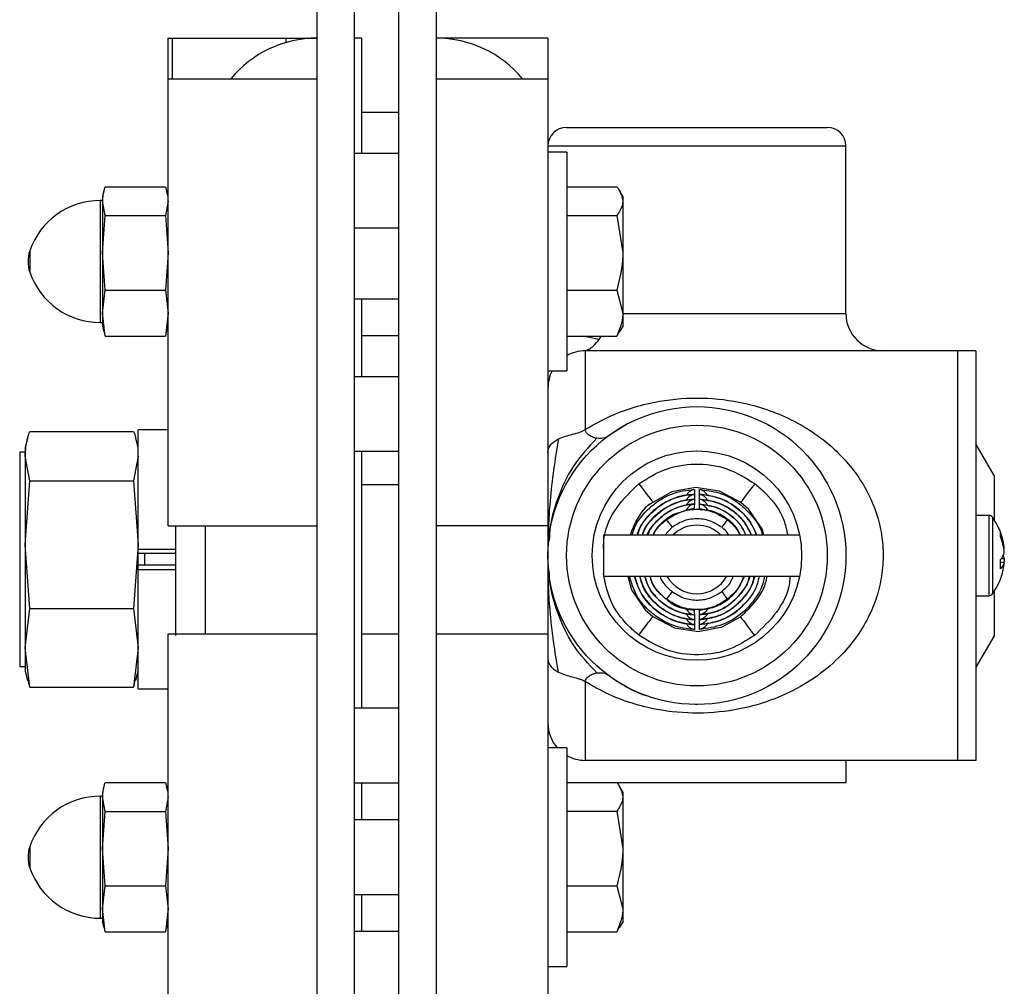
# Model space of a CAD drawing. Header units: inches. Extents: x 144.9 to 238.4, y 214.8 to 247.7.
# Tile 71 of 256: x 147.136 to 147.738, y 236.671 to 237.262. Entities that reach past the tile are written whole.
import ezdxf

# ---------------------------------------------------------------- set-up
doc = ezdxf.new("R2010")
doc.units = ezdxf.units.IN
doc.header["$LTSCALE"] = 0.25
doc.header["$MEASUREMENT"] = 0
doc.layers.add('ANNOTATIONS', color=1, linetype='Continuous')
doc.layers.add('DETAILS', color=4, linetype='Continuous')
doc.styles.add('ARIAL', font='arial.ttf', dxfattribs={"height": 0.09375})
doc.dimstyles.new('STANDARD$0', dxfattribs={"dimtxt": 0.09375, "dimasz": 0.09375, "dimexe": 0.03125, "dimexo": 0.046875, "dimgap": 0.09, "dimtad": 0, "dimtih": 1, "dimtoh": 1, "dimdec": 4, "dimzin": 0, "dimdsep": 46, "dimtxsty": 'ARIAL', "dimcen": 0.09, "dimadec": 0, "dimazin": 0, "dimtfac": 1, "dimtdec": 4, "dimtofl": 0, "dimtmove": 0, "dimatfit": 1, "dimfxl": 1, "dimtolj": 1, "dimtzin": 0, "dimarcsym": 0})

# ---------------------------------------------------------------- blocks, each defined once
blk = doc.blocks.new('*D53')
at = {"layer": 'ANNOTATIONS', "color": 0, "lineweight": -2, "transparency": 16777216}
for p, q in [((147.27085, 237.79762), (146.16677, 237.79762)), ((146.19802, 237.70387), (146.19802, 236.67285)), ((146.19802, 235.36482), (146.19802, 236.39584)), ((147.33692, 235.27107), (146.16677, 235.27107))]:
    blk.add_line(p, q, dxfattribs=at)
at = {"layer": 'ANNOTATIONS', "color": 0, "transparency": 16777216}
for points in [[(146.18239, 237.70387), (146.21364, 237.70387), (146.19802, 237.79762)], [(146.18239, 235.36482), (146.21364, 235.36482), (146.19802, 235.27107)]]:
    blk.add_solid(points, dxfattribs=at)
at = {"layer": 'defpoints', "color": 0, "transparency": 16777216}
for p in [(146.19802, 237.79762), (147.31773, 237.79762), (147.38379, 235.27107)]:
    blk.add_point(p, dxfattribs=at)
at = {"layer": 'ANNOTATIONS', "color": 0, "transparency": 16777216, "insert": (146.19802, 236.53435), "char_height": 0.09375, "attachment_point": 5, "style": 'ARIAL'}
blk.add_mtext('\\A1;13 7/8"', dxfattribs=at)
blk = doc.blocks.new('*D54')
at = {"layer": 'ANNOTATIONS', "color": 0, "lineweight": -2, "transparency": 16777216}
for p, q in [((147.27085, 237.79762), (146.5785, 237.79762)), ((146.60975, 237.70387), (146.60975, 237.29662)), ((146.60975, 236.61562), (146.60975, 237.02287)), ((146.7241, 236.52187), (146.5785, 236.52187))]:
    blk.add_line(p, q, dxfattribs=at)
at = {"layer": 'ANNOTATIONS', "color": 0, "transparency": 16777216}
for points in [[(146.59412, 237.70387), (146.62537, 237.70387), (146.60975, 237.79762)], [(146.59412, 236.61562), (146.62537, 236.61562), (146.60975, 236.52187)]]:
    blk.add_solid(points, dxfattribs=at)
at = {"layer": 'defpoints', "color": 0, "transparency": 16777216}
for p in [(147.31773, 237.79762), (146.60975, 236.52187), (146.77098, 236.52187)]:
    blk.add_point(p, dxfattribs=at)
at = {"layer": 'ANNOTATIONS', "color": 0, "transparency": 16777216, "insert": (146.60975, 237.15974), "char_height": 0.09375, "attachment_point": 5, "style": 'ARIAL'}
blk.add_mtext('\\A1;7"', dxfattribs=at)

msp = doc.modelspace()

# ---------------------------------------------------------------- linework, layer by layer
at = {"layer": 'DETAILS'}
for p, q in [((147.31773, 236.06624), (147.31773, 237.79762)), ((147.34051, 237.79762), (147.34051, 236.06624)), ((147.36785, 236.06624), (147.36785, 237.79762)), ((147.39063, 237.79762), (147.39063, 236.06624)), ((147.2266, 237.25087), (147.31773, 237.25087)), ((147.2266, 236.95252), (147.2266, 237.25087)), ((147.22905, 237.25087), (147.22905, 237.22589)), ((147.2988, 237.24819), (147.2988, 237.25087)), ((147.31458, 237.25087), (147.31458, 237.2508)), ((147.34507, 237.25087), (147.34051, 237.25087)), ((147.34507, 237.18033), (147.34507, 237.25087)), ((147.45897, 237.25087), (147.39063, 237.25087)), ((147.45897, 237.25087), (147.45897, 236.61299)), ((147.2266, 237.22589), (147.31773, 237.22589)), ((147.39063, 237.22589), (147.45897, 237.22589)), ((147.36785, 237.20531), (147.34507, 237.20531)), ((147.47036, 237.19622), (147.62983, 237.19622)), ((147.64122, 237.18483), (147.45897, 237.18483)), ((147.64122, 237.08231), (147.64122, 237.18483)), ((147.36785, 237.18033), (147.34051, 237.18033)), ((147.47045, 237.18107), (147.45897, 237.18107)), ((147.47045, 237.18107), (147.47045, 237.04729)), ((147.18816, 237.15982), (147.22495, 237.15982)), ((147.47045, 237.15987), (147.50115, 237.15987)), ((147.18738, 237.15732), (147.18651, 237.15405)), ((147.18651, 237.15405), (147.18651, 237.07431)), ((147.2266, 237.15405), (147.22573, 237.15732)), ((147.50472, 237.15409), (147.50283, 237.15737)), ((147.50472, 237.15409), (147.50472, 237.07427)), ((147.18651, 237.15154), (147.18515, 237.15154)), ((147.18515, 237.15154), (147.18515, 237.07682)), ((147.18816, 237.14224), (147.18651, 237.15103)), ((147.2266, 237.15103), (147.22495, 237.14224)), ((147.18651, 237.11942), (147.18816, 237.14224)), ((147.18816, 237.14224), (147.22495, 237.14224)), ((147.22495, 237.14224), (147.2266, 237.11942)), ((147.47045, 237.14227), (147.50115, 237.14227)), ((147.50115, 237.14227), (147.50472, 237.11943)), ((147.34051, 237.13477), (147.36785, 237.13477)), ((147.14201, 237.12062), (147.14201, 237.10774)), ((147.18816, 237.0966), (147.18651, 237.11942)), ((147.2266, 237.11942), (147.22495, 237.0966)), ((147.18651, 237.08257), (147.18816, 237.0966)), ((147.18816, 237.0966), (147.22495, 237.0966)), ((147.22495, 237.0966), (147.2266, 237.08257)), ((147.47045, 237.09658), (147.50115, 237.09658)), ((147.50115, 237.09658), (147.50472, 237.08254)), ((147.34051, 237.0914), (147.36785, 237.0914)), ((147.34507, 237.04364), (147.34507, 237.0914)), ((147.18816, 237.06855), (147.18651, 237.08257)), ((147.2266, 237.08257), (147.22495, 237.06855)), ((147.50472, 237.08231), (147.64122, 237.08231)), ((147.18515, 237.07682), (147.18651, 237.07682)), ((147.18651, 237.07431), (147.18738, 237.07105)), ((147.18816, 237.06855), (147.18767, 237.07114)), ((147.22544, 237.07114), (147.22495, 237.06855)), ((147.22573, 237.07105), (147.2266, 237.07431)), ((147.50115, 237.06849), (147.50245, 237.07111)), ((147.50283, 237.071), (147.50472, 237.07427)), ((147.18816, 237.06855), (147.22495, 237.06855)), ((147.36785, 237.06862), (147.34507, 237.06862)), ((147.47045, 237.06849), (147.50115, 237.06849)), ((147.49023, 237.0664), (147.48024, 237.06849)), ((147.49023, 237.0664), (147.49149, 237.06849)), ((147.48175, 237.05953), (147.48175, 237.01134)), ((147.72073, 237.05953), (147.48175, 237.05953)), ((147.70957, 237.05953), (147.70957, 236.80893)), ((147.72073, 237.05953), (147.72073, 236.80893)), ((147.45897, 237.04729), (147.47045, 237.04729)), ((147.36785, 237.04364), (147.34051, 237.04364)), ((147.50773, 237.01488), (147.49542, 237.00713)), ((147.14196, 237.01016), (147.20555, 237.01016)), ((147.2266, 237.01112), (147.20838, 237.01112)), ((147.20838, 236.85274), (147.20838, 237.01112)), ((147.14062, 237.00588), (147.13912, 237.00027)), ((147.20838, 237.00027), (147.20688, 237.00588)), ((147.73189, 236.98324), (147.72073, 237.00258)), ((147.13912, 236.99754), (147.13585, 236.99754)), ((147.13585, 236.99754), (147.13585, 236.86632)), ((147.13912, 237.00027), (147.13912, 236.86359)), ((147.34051, 236.99808), (147.36785, 236.99808)), ((147.34507, 236.84081), (147.34507, 236.99808)), ((147.14196, 236.98003), (147.13912, 236.9951)), ((147.20838, 236.9951), (147.20555, 236.98003)), ((147.13912, 236.94091), (147.14196, 236.98003)), ((147.14196, 236.98003), (147.20555, 236.98003)), ((147.20555, 236.98003), (147.20838, 236.94091)), ((147.73189, 236.98324), (147.73189, 236.95618)), ((147.36785, 236.97749), (147.34507, 236.97749)), ((147.72864, 236.95884), (147.72073, 236.95884)), ((147.72864, 236.95884), (147.72864, 236.90963)), ((147.73086, 236.9577), (147.73086, 236.91077)), ((147.2266, 236.95252), (147.31773, 236.95252)), ((147.23116, 236.95252), (147.23116, 236.88527)), ((147.24938, 236.95252), (147.24938, 236.88637)), ((147.45897, 236.95252), (147.39063, 236.95252)), ((147.53496, 236.95155), (147.53057, 236.94681)), ((147.61291, 236.94681), (147.49292, 236.94681)), ((147.49292, 236.94681), (147.49292, 236.92166)), ((147.14196, 236.9018), (147.13912, 236.94091)), ((147.20838, 236.94091), (147.20555, 236.9018)), ((147.20838, 236.93814), (147.23116, 236.93814)), ((147.73813, 236.9386), (147.73781, 236.93856)), ((147.23116, 236.93559), (147.20838, 236.93559)), ((147.21217, 236.93559), (147.21217, 236.92827)), ((147.73638, 236.93251), (147.73813, 236.93242)), ((147.23116, 236.92827), (147.20838, 236.92827)), ((147.20838, 236.92572), (147.23116, 236.92572)), ((147.73813, 236.92986), (147.73588, 236.93015)), ((147.49292, 236.92166), (147.61291, 236.92166)), ((147.73189, 236.91228), (147.73189, 236.88522)), ((147.72073, 236.90963), (147.72864, 236.90963)), ((147.13912, 236.87775), (147.14196, 236.9018)), ((147.14196, 236.9018), (147.20555, 236.9018)), ((147.20555, 236.9018), (147.20838, 236.87775)), ((147.2266, 236.88637), (147.31773, 236.88637)), ((147.2266, 236.61299), (147.2266, 236.88637)), ((147.34507, 236.88637), (147.36785, 236.88637)), ((147.39063, 236.88637), (147.45897, 236.88637)), ((147.73189, 236.88522), (147.72073, 236.86589)), ((147.14196, 236.8537), (147.13912, 236.87775)), ((147.20838, 236.87775), (147.20555, 236.8537)), ((147.13585, 236.86632), (147.13912, 236.86632)), ((147.13912, 236.86359), (147.14062, 236.85798)), ((147.14196, 236.8537), (147.14113, 236.85808)), ((147.20637, 236.85808), (147.20555, 236.8537)), ((147.20688, 236.85798), (147.20838, 236.86359)), ((147.14196, 236.8537), (147.20555, 236.8537)), ((147.20838, 236.85274), (147.2266, 236.85274)), ((147.48175, 236.85713), (147.48175, 236.80893)), ((147.36785, 236.84081), (147.34051, 236.84081)), ((147.54902, 236.84329), (147.55036, 236.84315)), ((147.47045, 236.81657), (147.45897, 236.81657)), ((147.47045, 236.81657), (147.47045, 236.6828)), ((147.72073, 236.80893), (147.48175, 236.80893)), ((147.64122, 236.80893), (147.64122, 236.79518)), ((147.18738, 236.79282), (147.18651, 236.78955)), ((147.18816, 236.79532), (147.22495, 236.79532)), ((147.2266, 236.78955), (147.22573, 236.79282)), ((147.34051, 236.79524), (147.36785, 236.79524)), ((147.34507, 236.77246), (147.34507, 236.79524)), ((147.47045, 236.79537), (147.50115, 236.79537)), ((147.64122, 236.79518), (147.50129, 236.79518)), ((147.50472, 236.78959), (147.50283, 236.79287)), ((147.18651, 236.78704), (147.18515, 236.78704)), ((147.18515, 236.78704), (147.18515, 236.71232)), ((147.18651, 236.78955), (147.18651, 236.70981)), ((147.18816, 236.77774), (147.18651, 236.78653)), ((147.2266, 236.78653), (147.22495, 236.77774)), ((147.50472, 236.78959), (147.50472, 236.70977)), ((147.18651, 236.75492), (147.18816, 236.77774)), ((147.18816, 236.77774), (147.22495, 236.77774)), ((147.22495, 236.77774), (147.2266, 236.75492)), ((147.47045, 236.77777), (147.50115, 236.77777)), ((147.50115, 236.77777), (147.50472, 236.75493)), ((147.36785, 236.77246), (147.34051, 236.77246)), ((147.14201, 236.75612), (147.14201, 236.74324)), ((147.18816, 236.7321), (147.18651, 236.75492)), ((147.2266, 236.75492), (147.22495, 236.7321)), ((147.18651, 236.71807), (147.18816, 236.7321)), ((147.18816, 236.7321), (147.22495, 236.7321)), ((147.22495, 236.7321), (147.2266, 236.71807)), ((147.47045, 236.73208), (147.50115, 236.73208)), ((147.50115, 236.73208), (147.50472, 236.71804)), ((147.34051, 236.7269), (147.36785, 236.7269)), ((147.34507, 236.70412), (147.34507, 236.7269)), ((147.18816, 236.70405), (147.18651, 236.71807)), ((147.2266, 236.71807), (147.22495, 236.70405)), ((147.18515, 236.71232), (147.18651, 236.71232)), ((147.18651, 236.70981), (147.18738, 236.70655)), ((147.22573, 236.70655), (147.2266, 236.70981)), ((147.50283, 236.7065), (147.50472, 236.70977)), ((147.18816, 236.70405), (147.18767, 236.70664)), ((147.18816, 236.70405), (147.22495, 236.70405)), ((147.22544, 236.70664), (147.22495, 236.70405)), ((147.36785, 236.70412), (147.34051, 236.70412)), ((147.47045, 236.70399), (147.50115, 236.70399)), ((147.50115, 236.70399), (147.50245, 236.70661)), ((147.45897, 236.6828), (147.47045, 236.6828))]:
    msp.add_line(p, q, dxfattribs=at)
at = {"layer": 'DETAILS', "flags": 128}
for points in [[(147.51453, 236.97811), (147.51611, 236.97605), (147.51764, 236.97406), (147.51907, 236.9722), (147.52035, 236.97054), (147.52143, 236.96913), (147.52229, 236.96801), (147.52289, 236.96723), (147.52322, 236.96681)], [(147.57698, 236.96681), (147.5639, 236.97373), (147.54927, 236.97594), (147.53473, 236.97318), (147.52322, 236.96681)], [(147.5486, 236.97466), (147.54859, 236.9733), (147.54858, 236.9717)], [(147.55161, 236.9717), (147.5516, 236.97306), (147.55159, 236.97466)], [(147.57698, 236.96681), (147.5773, 236.96723), (147.5779, 236.96801), (147.57876, 236.96913), (147.57985, 236.97054), (147.58113, 236.9722), (147.58255, 236.97406), (147.58408, 236.97605), (147.58567, 236.97811)], [(147.54856, 236.96872), (147.54855, 236.96735), (147.54854, 236.96575)], [(147.54858, 236.97169), (147.54857, 236.97033), (147.54856, 236.96873)], [(147.55163, 236.96873), (147.55162, 236.97009), (147.55161, 236.97169)], [(147.55166, 236.96575), (147.55165, 236.96711), (147.55163, 236.96872)], [(147.59111, 236.94681), (147.59024, 236.9501), (147.5819, 236.96239), (147.57698, 236.96681)], [(147.54854, 236.96574), (147.54852, 236.96438), (147.5485, 236.96278)], [(147.55169, 236.96278), (147.55168, 236.96414), (147.55166, 236.96574)], [(147.53139, 236.95618), (147.53153, 236.95601), (147.53177, 236.95568), (147.53213, 236.95523), (147.53257, 236.95465), (147.53309, 236.95397), (147.53368, 236.95321), (147.53431, 236.95239), (147.53496, 236.95155)], [(147.5688, 236.95618), (147.56867, 236.95601), (147.56842, 236.95569), (147.56807, 236.95523), (147.56762, 236.95465), (147.5671, 236.95397), (147.56651, 236.95321), (147.56589, 236.95239), (147.56524, 236.95155)], [(147.50784, 236.92166), (147.51008, 236.91336), (147.5185, 236.90113), (147.52322, 236.89692)], [(147.53496, 236.91218), (147.53431, 236.91134), (147.53368, 236.91052), (147.5331, 236.90976), (147.53257, 236.90908), (147.53213, 236.9085), (147.53177, 236.90804), (147.53153, 236.90772), (147.53139, 236.90755)], [(147.56524, 236.91218), (147.56589, 236.91134), (147.56651, 236.91052), (147.5671, 236.90976), (147.56762, 236.90908), (147.56807, 236.9085), (147.56842, 236.90804), (147.56867, 236.90772), (147.5688, 236.90755)], [(147.5485, 236.90095), (147.54852, 236.89959), (147.54854, 236.89799)], [(147.55166, 236.89799), (147.55167, 236.89935), (147.55169, 236.90095)], [(147.51453, 236.88562), (147.51611, 236.88768), (147.51764, 236.88967), (147.51907, 236.89153), (147.52035, 236.89319), (147.52143, 236.8946), (147.52229, 236.89571), (147.52289, 236.8965), (147.52322, 236.89692)], [(147.52322, 236.89692), (147.5363, 236.89), (147.55093, 236.88779), (147.56547, 236.89055), (147.57674, 236.89674)], [(147.54854, 236.89798), (147.54855, 236.89661), (147.54856, 236.89501)], [(147.54856, 236.895), (147.54857, 236.89364), (147.54858, 236.89204)], [(147.55161, 236.89204), (147.55162, 236.8934), (147.55163, 236.895)], [(147.55163, 236.89501), (147.55165, 236.89637), (147.55166, 236.89798)], [(147.57674, 236.89674), (147.57706, 236.89631), (147.57766, 236.89553), (147.57851, 236.89441), (147.57959, 236.89299), (147.58085, 236.89132), (147.58227, 236.88945), (147.58379, 236.88745), (147.58535, 236.88538)], [(147.54858, 236.89203), (147.54859, 236.89067), (147.5486, 236.88906)], [(147.55159, 236.88906), (147.5516, 236.89043), (147.55161, 236.89203)]]:
    msp.add_lwpolyline(points, dxfattribs=at)
at = {"layer": 'DETAILS'}
for radius in [0.09113, 0.07973, 0.06406]:
    msp.add_circle((147.5501, 236.93423), radius, dxfattribs=at)
for centre, radius, start, end in [((147.31773, 237.18252), 0.06834, 90, 140.61381), ((147.39063, 237.18252), 0.06834, 39.38619, 90), ((147.47036, 237.18483), 0.01139, 90, 180), ((147.62983, 237.18483), 0.01139, 0, 90), ((147.18515, 237.10598), 0.04556, 90, 161.25066), ((147.16099, 237.11418), 0.02005, 161.25066, 198.74934), ((147.18515, 237.12238), 0.04556, 198.74934, 270), ((147.664, 237.08231), 0.02278, 180, 270), ((147.48175, 237.03675), 0.02278, 90, 119.73571), ((147.48175, 237.03675), 0.02278, 152.4194, 180), ((147.72864, 236.9561), 0.00273, 35.6682, 90), ((147.69817, 236.93423), 0.04024, 12.33333, 35.6682), ((147.5501, 236.93186), 0.02096, 45.47569, 134.52431), ((147.70415, 236.93554), 0.03411, 5.14574, 21.91089), ((147.72871, 236.94708), 0.00719, 350.45604, 9.54396), ((147.70244, 236.9328), 0.03584, 5.19053, 21.4115), ((147.72885, 236.93838), 0.00956, 316.59495, 345.87184), ((147.69395, 236.92892), 0.04195, 356.05818, 3.94182), ((147.7307, 236.93078), 0.00761, 12.42098, 26.9671), ((147.77552, 236.92643), 0.03787, 170.9094, 174.74463), ((147.69817, 236.93423), 0.04024, 324.3318, 347.66667), ((147.73071, 236.93176), 0.00765, 311.67305, 345.68583), ((147.70421, 236.93291), 0.03406, 347.66887, 354.86843), ((147.5501, 236.93186), 0.02096, 209.14668, 330.85332), ((147.72864, 236.91236), 0.00273, 270, 324.3318), ((147.48175, 236.83172), 0.02278, 180, 221.68263), ((147.48175, 236.83172), 0.02278, 240.26429, 270), ((147.18515, 236.74148), 0.04556, 90, 161.25066), ((147.16099, 236.74968), 0.02005, 161.25066, 198.74934), ((147.18515, 236.75788), 0.04556, 198.74934, 270)]:
    msp.add_arc(centre, radius, start, end, dxfattribs=at)
for points, knots in [([(147.18651, 237.15103), (147.1867, 237.15329), (147.18695, 237.15623), (147.18793, 237.15914), (147.18816, 237.15982)], [0, 0, 0, 0, 0.768037, 1, 1, 1, 1]), ([(147.22495, 237.15982), (147.22521, 237.15914), (147.22554, 237.15828), (147.22566, 237.15741), (147.22568, 237.15722)], [0, 0, 0, 0, 0.782235, 1, 1, 1, 1]), ([(147.50115, 237.15987), (147.50158, 237.15929), (147.50368, 237.15642), (147.50426, 237.15344), (147.50472, 237.15107)], [0, 0, 0, 0, 0.203232, 1, 1, 1, 1]), ([(147.50472, 237.15107), (147.50468, 237.1504), (147.50451, 237.14742), (147.50262, 237.14452), (147.50115, 237.14227)], [0, 0, 0, 0, 0.225681, 1, 1, 1, 1]), ([(147.50472, 237.11943), (147.50471, 237.11888), (147.50466, 237.11117), (147.50284, 237.10361), (147.50115, 237.09658)], [0, 0, 0, 0, 0.070222, 1, 1, 1, 1]), ([(147.50472, 237.08254), (147.50471, 237.0822), (147.50466, 237.07747), (147.50284, 237.07282), (147.50115, 237.06849)], [0, 0, 0, 0, 0.070244, 1, 1, 1, 1]), ([(147.48175, 237.05953), (147.4819, 237.05956), (147.48223, 237.05963), (147.48428, 237.06055), (147.48711, 237.06257), (147.48913, 237.06504), (147.49023, 237.0664)], [0, 0, 0, 0, 0.176816, 0.396435, 0.669343, 1, 1, 1, 1]), ([(147.48175, 237.01134), (147.48687, 237.01428), (147.49635, 237.01973), (147.51175, 237.02529), (147.53027, 237.02972), (147.55331, 237.03144), (147.57635, 237.0286), (147.59495, 237.0232), (147.61011, 237.01659), (147.62431, 237.00788), (147.63989, 236.99472), (147.65421, 236.97614), (147.66228, 236.95465), (147.6643, 236.93701), (147.66368, 236.92347), (147.66079, 236.91032), (147.65573, 236.89726), (147.64837, 236.88483), (147.63782, 236.87204), (147.62412, 236.86026), (147.60825, 236.85086), (147.59216, 236.8443), (147.57362, 236.83936), (147.55088, 236.83703), (147.52842, 236.83906), (147.51045, 236.84359), (147.49567, 236.84908), (147.48658, 236.85434), (147.48175, 236.85713)], [0, 0, 0, 0, 0.038659, 0.0717, 0.104706, 0.157674, 0.210258, 0.24513, 0.280031, 0.31722, 0.354392, 0.414033, 0.467084, 0.49427, 0.521452, 0.548837, 0.576251, 0.608269, 0.640326, 0.683503, 0.726712, 0.76114, 0.795535, 0.847259, 0.898954, 0.931188, 0.963452, 1, 1, 1, 1]), ([(147.13912, 236.9951), (147.13944, 236.99893), (147.13986, 237.00397), (147.14155, 237.00896), (147.14196, 237.01016)], [0, 0, 0, 0, 0.7598173, 1, 1, 1, 1]), ([(147.20555, 237.01016), (147.20601, 237.00896), (147.20658, 237.00751), (147.20677, 237.00604), (147.2068, 237.00578)], [0, 0, 0, 0, 0.822683, 1, 1, 1, 1]), ([(147.46542, 237.00564), (147.46677, 237.0062), (147.46932, 237.00726), (147.4739, 237.00844), (147.47764, 237.00944), (147.48028, 237.01044), (147.48128, 237.01105), (147.48175, 237.01134)], [0, 0, 0, 0, 0.291187, 0.548687, 0.800326, 0.905149, 1, 1, 1, 1]), ([(147.48888, 237.00599), (147.48792, 237.00621), (147.48615, 237.00662), (147.48387, 237.008), (147.48223, 237.00955), (147.4819, 237.01079), (147.48175, 237.01134)], [0, 0, 0, 0, 0.337065, 0.612895, 0.83052, 1, 1, 1, 1]), ([(147.45897, 236.99732), (147.45899, 236.99773), (147.45904, 236.99884), (147.4597, 237.00077), (147.46148, 237.00334), (147.464, 237.00481), (147.46542, 237.00564)], [0, 0, 0, 0, 0.119657, 0.3262036, 0.6197011, 1, 1, 1, 1]), ([(147.46542, 237.00564), (147.46435, 236.9993), (147.4622, 236.98657), (147.46032, 236.96909), (147.4593, 236.95465), (147.45919, 236.94646), (147.45916, 236.94392)], [0, 0, 0, 0, 0.316064, 0.635493, 0.886485, 1, 1, 1, 1]), ([(147.48888, 237.00599), (147.48378, 237.00056), (147.474, 236.99016), (147.46497, 236.97059), (147.46039, 236.95486), (147.4599, 236.94631), (147.45974, 236.94354)], [0, 0, 0, 0, 0.340358, 0.652401, 0.887149, 1, 1, 1, 1]), ([(147.49542, 237.00713), (147.49525, 237.00701), (147.49476, 237.00668), (147.49288, 237.00579), (147.49062, 237.0059), (147.48888, 237.00599)], [0, 0, 0, 0, 0.11457, 0.319134, 1, 1, 1, 1]), ([(147.51453, 236.97811), (147.51946, 236.98126), (147.52993, 236.98795), (147.54897, 236.99119), (147.56888, 236.98858), (147.58007, 236.9816), (147.58567, 236.97811)], [0, 0, 0, 0, 0.228584, 0.485739, 0.742871, 1, 1, 1, 1]), ([(147.49292, 236.93855), (147.493, 236.94096), (147.49331, 236.94992), (147.50035, 236.96456), (147.5098, 236.97359), (147.51453, 236.97811)], [0, 0, 0, 0, 0.155566, 0.577812, 1, 1, 1, 1]), ([(147.51056, 236.94681), (147.51102, 236.94849), (147.51231, 236.95315), (147.51815, 236.96095), (147.52769, 236.96933), (147.53907, 236.97385), (147.54623, 236.97446), (147.5486, 236.97466)], [0, 0, 0, 0, 0.103871, 0.288114, 0.570699, 0.857521, 1, 1, 1, 1]), ([(147.5486, 236.97466), (147.54859, 236.97466), (147.54819, 236.97461), (147.54699, 236.97431), (147.54531, 236.97328), (147.54407, 236.97202), (147.54375, 236.97124), (147.54374, 236.97121)], [0, 0, 0, 0, 0.005754, 0.214035, 0.648418, 0.984119, 1, 1, 1, 1]), ([(147.55664, 236.97078), (147.55657, 236.97096), (147.5562, 236.9719), (147.5549, 236.97329), (147.5532, 236.97431), (147.55201, 236.97461), (147.5516, 236.97466), (147.55159, 236.97466)], [0, 0, 0, 0, 0.075574, 0.39085, 0.798951, 0.994595, 1, 1, 1, 1]), ([(147.55159, 236.97466), (147.55562, 236.97419), (147.56444, 236.97314), (147.57526, 236.96725), (147.58411, 236.95845), (147.5892, 236.95172), (147.59013, 236.94694), (147.59016, 236.94681)], [0, 0, 0, 0, 0.240851, 0.526676, 0.709863, 0.991642, 1, 1, 1, 1]), ([(147.58567, 236.97811), (147.58788, 236.97621), (147.59507, 236.97007), (147.60293, 236.95946), (147.60497, 236.94992), (147.60564, 236.94681)], [0, 0, 0, 0, 0.231297, 0.749536, 1, 1, 1, 1]), ([(147.52322, 236.96681), (147.52322, 236.96681), (147.5188, 236.9646), (147.51333, 236.95753), (147.51039, 236.94988), (147.50921, 236.94681)], [0, 0, 0, 0, 0.000039, 0.59835, 1, 1, 1, 1]), ([(147.5136, 236.94681), (147.51389, 236.94788), (147.51484, 236.95133), (147.51981, 236.95825), (147.52846, 236.96634), (147.53949, 236.97086), (147.54626, 236.97148), (147.54858, 236.97169)], [0, 0, 0, 0, 0.07295, 0.235434, 0.551629, 0.846412, 1, 1, 1, 1]), ([(147.54858, 236.9717), (147.54691, 236.97157), (147.54079, 236.9711), (147.53245, 236.96814), (147.52283, 236.96154), (147.51627, 236.95474), (147.51427, 236.94848), (147.51373, 236.94681)], [0, 0, 0, 0, 0.110641, 0.405621, 0.567829, 0.884235, 1, 1, 1, 1]), ([(147.54856, 236.96873), (147.54627, 236.9685), (147.53986, 236.96787), (147.53204, 236.96449), (147.52349, 236.95799), (147.51817, 236.95241), (147.51672, 236.94726), (147.51659, 236.94681)], [0, 0, 0, 0, 0.16927, 0.473146, 0.606937, 0.965429, 1, 1, 1, 1]), ([(147.51691, 236.94681), (147.51741, 236.94827), (147.51851, 236.95147), (147.52363, 236.95804), (147.53215, 236.96508), (147.5421, 236.96825), (147.54739, 236.96863), (147.54856, 236.96872)], [0, 0, 0, 0, 0.1136341, 0.2483493, 0.6083366, 0.9134539, 1, 1, 1, 1]), ([(147.54856, 236.96872), (147.54855, 236.96872), (147.5482, 236.96866), (147.54703, 236.96839), (147.54535, 236.9674), (147.54403, 236.96602), (147.54366, 236.96509), (147.5436, 236.96493)], [0, 0, 0, 0, 0.005528, 0.181162, 0.600748, 0.930079, 1, 1, 1, 1]), ([(147.54858, 236.97169), (147.54857, 236.97169), (147.54819, 236.97163), (147.54701, 236.97135), (147.54532, 236.97033), (147.54405, 236.96901), (147.5437, 236.96816), (147.54366, 236.96806)], [0, 0, 0, 0, 0.005625, 0.198547, 0.624451, 0.955807, 1, 1, 1, 1]), ([(147.58688, 236.94681), (147.58503, 236.95056), (147.58208, 236.95654), (147.5738, 236.96448), (147.56398, 236.9702), (147.5554, 236.97124), (147.55161, 236.9717)], [0, 0, 0, 0, 0.273147, 0.434558, 0.75042, 1, 1, 1, 1]), ([(147.55663, 236.96783), (147.55656, 236.96801), (147.55619, 236.96894), (147.55488, 236.97034), (147.55318, 236.97134), (147.55201, 236.97164), (147.55162, 236.97169), (147.55161, 236.97169)], [0, 0, 0, 0, 0.076218, 0.396469, 0.808028, 0.994485, 1, 1, 1, 1]), ([(147.55161, 236.97169), (147.55181, 236.97168), (147.55647, 236.97148), (147.56559, 236.96944), (147.57533, 236.96323), (147.58271, 236.95565), (147.58509, 236.95008), (147.58649, 236.94681)], [0, 0, 0, 0, 0.0132582, 0.3084313, 0.6035614, 0.7667554, 1, 1, 1, 1]), ([(147.58353, 236.94681), (147.58193, 236.94998), (147.5795, 236.95479), (147.57216, 236.96196), (147.56321, 236.96732), (147.55498, 236.96832), (147.55163, 236.96873)], [0, 0, 0, 0, 0.25909, 0.393239, 0.752763, 1, 1, 1, 1]), ([(147.55669, 236.96471), (147.5566, 236.96495), (147.5562, 236.96596), (147.55485, 236.9674), (147.55316, 236.96839), (147.552, 236.96866), (147.55164, 236.96872), (147.55163, 236.96872)], [0, 0, 0, 0, 0.098844, 0.417968, 0.824407, 0.994567, 1, 1, 1, 1]), ([(147.55163, 236.96872), (147.55511, 236.96828), (147.56272, 236.96734), (147.5718, 236.96217), (147.57929, 236.95525), (147.58197, 236.94986), (147.58348, 236.94681)], [0, 0, 0, 0, 0.256447, 0.560675, 0.751556, 1, 1, 1, 1]), ([(147.51973, 236.94681), (147.51977, 236.94694), (147.5205, 236.94935), (147.52457, 236.95445), (147.53185, 236.96128), (147.54094, 236.965), (147.54663, 236.96556), (147.54854, 236.96574)], [0, 0, 0, 0, 0.011784, 0.208968, 0.525025, 0.841123, 1, 1, 1, 1]), ([(147.54854, 236.96575), (147.54737, 236.96566), (147.54242, 236.96527), (147.53524, 236.96286), (147.52707, 236.95721), (147.52184, 236.95199), (147.52029, 236.9476), (147.52001, 236.94681)], [0, 0, 0, 0, 0.097368, 0.41417, 0.613203, 0.929712, 1, 1, 1, 1]), ([(147.53891, 236.96035), (147.53799, 236.9601), (147.53493, 236.9593), (147.52962, 236.95524), (147.52483, 236.95097), (147.52341, 236.94727), (147.52324, 236.94681)], [0, 0, 0, 0, 0.134503, 0.442926, 0.930458, 1, 1, 1, 1]), ([(147.53139, 236.95618), (147.53398, 236.95783), (147.53949, 236.96135), (147.5495, 236.96306), (147.55997, 236.96169), (147.56586, 236.95802), (147.5688, 236.95618)], [0, 0, 0, 0, 0.228407, 0.485546, 0.742764, 1, 1, 1, 1]), ([(147.5485, 236.96278), (147.5477, 236.96273), (147.54491, 236.96256), (147.54228, 236.96153), (147.54041, 236.96081)], [0, 0, 0, 0, 0.286282, 1, 1, 1, 1]), ([(147.54854, 236.96574), (147.54852, 236.96574), (147.5482, 236.96569), (147.54707, 236.96542), (147.54538, 236.96447), (147.54401, 236.96302), (147.54361, 236.962), (147.54352, 236.96176)], [0, 0, 0, 0, 0.005477, 0.161219, 0.572133, 0.898491, 1, 1, 1, 1]), ([(147.57955, 236.94769), (147.57874, 236.94942), (147.57691, 236.95332), (147.571, 236.95898), (147.56257, 236.96426), (147.55522, 236.96526), (147.55166, 236.96575)], [0, 0, 0, 0, 0.1631, 0.36811, 0.694187, 1, 1, 1, 1]), ([(147.55667, 236.96178), (147.55658, 236.96202), (147.55618, 236.96303), (147.55481, 236.96447), (147.55313, 236.96542), (147.552, 236.96569), (147.55167, 236.96574), (147.55166, 236.96574)], [0, 0, 0, 0, 0.098529, 0.425997, 0.838309, 0.994505, 1, 1, 1, 1]), ([(147.55166, 236.96574), (147.55501, 236.9653), (147.56215, 236.96436), (147.57052, 236.95936), (147.57687, 236.95339), (147.57898, 236.94902), (147.58005, 236.94681)], [0, 0, 0, 0, 0.2801, 0.597559, 0.796171, 1, 1, 1, 1]), ([(147.5767, 236.94681), (147.57592, 236.94838), (147.57418, 236.95191), (147.56867, 236.95698), (147.56112, 236.9615), (147.55467, 236.96237), (147.55169, 236.96278)], [0, 0, 0, 0, 0.168432, 0.377455, 0.711757, 1, 1, 1, 1]), ([(147.52362, 236.94681), (147.52387, 236.94743), (147.5254, 236.95124), (147.52866, 236.95393), (147.53139, 236.95618)], [0, 0, 0, 0, 0.162293, 1, 1, 1, 1]), ([(147.56524, 236.95155), (147.56286, 236.95304), (147.55809, 236.95601), (147.54961, 236.95712), (147.54151, 236.95574), (147.53705, 236.95289), (147.53496, 236.95155)], [0, 0, 0, 0, 0.257204, 0.514441, 0.771556, 1, 1, 1, 1]), ([(147.5688, 236.95618), (147.56995, 236.95524), (147.57313, 236.95264), (147.5752, 236.94908), (147.57652, 236.94681)], [0, 0, 0, 0, 0.363603, 1, 1, 1, 1]), ([(147.56953, 236.94681), (147.56903, 236.94762), (147.5679, 236.94947), (147.56619, 236.9508), (147.56524, 236.95155)], [0, 0, 0, 0, 0.441971, 1, 1, 1, 1]), ([(147.45908, 236.9443), (147.4591, 236.94411), (147.45912, 236.94385), (147.45917, 236.94367), (147.4592, 236.94366), (147.45922, 236.94366)], [0, 0, 0, 0, 0.571885, 0.814332, 1, 1, 1, 1]), ([(147.45922, 236.92481), (147.4592, 236.9248), (147.45917, 236.92479), (147.45912, 236.92461), (147.4591, 236.92435), (147.45908, 236.92417)], [0, 0, 0, 0, 0.185668, 0.428115, 1, 1, 1, 1]), ([(147.46542, 236.86283), (147.46435, 236.86916), (147.4622, 236.88189), (147.46032, 236.89937), (147.4593, 236.91382), (147.45919, 236.922), (147.45916, 236.92455)], [0, 0, 0, 0, 0.316064, 0.635493, 0.886485, 1, 1, 1, 1]), ([(147.48888, 236.86248), (147.48378, 236.8679), (147.474, 236.8783), (147.46497, 236.89788), (147.46039, 236.9136), (147.4599, 236.92215), (147.45974, 236.92493)], [0, 0, 0, 0, 0.340358, 0.652401, 0.887149, 1, 1, 1, 1]), ([(147.51453, 236.88562), (147.5124, 236.88743), (147.50528, 236.89346), (147.4964, 236.90589), (147.494, 236.91767), (147.49292, 236.92298)], [0, 0, 0, 0, 0.189662, 0.634208, 1, 1, 1, 1]), ([(147.5486, 236.88906), (147.54689, 236.88919), (147.54039, 236.88966), (147.53109, 236.89288), (147.52072, 236.90002), (147.51261, 236.90921), (147.51003, 236.91771), (147.50883, 236.92166)], [0, 0, 0, 0, 0.093483, 0.354329, 0.520909, 0.777579, 1, 1, 1, 1]), ([(147.54858, 236.89204), (147.54718, 236.89214), (147.54133, 236.89255), (147.53321, 236.89526), (147.52339, 236.90163), (147.51563, 236.90994), (147.51304, 236.9181), (147.51191, 236.92166)], [0, 0, 0, 0, 0.083618, 0.348993, 0.495107, 0.779893, 1, 1, 1, 1]), ([(147.51207, 236.92166), (147.51285, 236.9187), (147.51427, 236.91335), (147.52023, 236.90481), (147.52919, 236.89697), (147.54002, 236.89276), (147.54653, 236.8922), (147.54858, 236.89203)], [0, 0, 0, 0, 0.180234, 0.326768, 0.611754, 0.877391, 1, 1, 1, 1]), ([(147.51498, 236.92166), (147.51603, 236.91846), (147.51765, 236.91352), (147.52373, 236.90545), (147.53241, 236.89853), (147.54227, 236.89544), (147.54748, 236.89508), (147.54856, 236.895)], [0, 0, 0, 0, 0.218391, 0.338127, 0.657817, 0.928832, 1, 1, 1, 1]), ([(147.54856, 236.89501), (147.54635, 236.89522), (147.54003, 236.89583), (147.53229, 236.89913), (147.52363, 236.90554), (147.51746, 236.91261), (147.51574, 236.91951), (147.5152, 236.92166)], [0, 0, 0, 0, 0.145305, 0.41639, 0.5357, 0.8556, 1, 1, 1, 1]), ([(147.54854, 236.89799), (147.54747, 236.89807), (147.54261, 236.89844), (147.53553, 236.90076), (147.52723, 236.9063), (147.52102, 236.91299), (147.51901, 236.91914), (147.51819, 236.92166)], [0, 0, 0, 0, 0.078292, 0.355918, 0.530362, 0.807807, 1, 1, 1, 1]), ([(147.51825, 236.92166), (147.51873, 236.91982), (147.51981, 236.91567), (147.52459, 236.909), (147.53214, 236.90231), (147.54112, 236.89869), (147.54672, 236.89815), (147.54854, 236.89798)], [0, 0, 0, 0, 0.137904, 0.311287, 0.589121, 0.867005, 1, 1, 1, 1]), ([(147.5213, 236.92166), (147.5216, 236.92048), (147.52245, 236.9172), (147.5248, 236.91342), (147.52715, 236.91143), (147.52785, 236.91084)], [0, 0, 0, 0, 0.284187, 0.78807, 1, 1, 1, 1]), ([(147.53139, 236.90755), (147.53027, 236.90851), (147.52654, 236.9117), (147.52274, 236.91653), (147.52173, 236.92078), (147.52152, 236.92166)], [0, 0, 0, 0, 0.254008, 0.845165, 1, 1, 1, 1]), ([(147.52749, 236.92166), (147.52751, 236.9216), (147.52824, 236.91884), (147.53106, 236.91555), (147.53406, 236.91296), (147.53496, 236.91218)], [0, 0, 0, 0, 0.01494, 0.70415, 1, 1, 1, 1]), ([(147.59137, 236.92166), (147.59123, 236.9207), (147.59039, 236.91498), (147.58557, 236.9071), (147.57706, 236.89789), (147.56599, 236.891), (147.55643, 236.88971), (147.55159, 236.88906)], [0, 0, 0, 0, 0.052466, 0.313501, 0.480164, 0.73702, 1, 1, 1, 1]), ([(147.58809, 236.92166), (147.58782, 236.92011), (147.58677, 236.91412), (147.58162, 236.90686), (147.57322, 236.89876), (147.56342, 236.89342), (147.55513, 236.89245), (147.55161, 236.89204)], [0, 0, 0, 0, 0.0932394, 0.3600141, 0.505496, 0.7905295, 1, 1, 1, 1]), ([(147.55163, 236.895), (147.55502, 236.89542), (147.56252, 236.89634), (147.57169, 236.90135), (147.57941, 236.90888), (147.5841, 236.91553), (147.58497, 236.92063), (147.58514, 236.92166)], [0, 0, 0, 0, 0.2221807, 0.4925726, 0.6621906, 0.9321778, 1, 1, 1, 1]), ([(147.58538, 236.92166), (147.58532, 236.92126), (147.58459, 236.91677), (147.58056, 236.91045), (147.57324, 236.90253), (147.56379, 236.89669), (147.55565, 236.89557), (147.55163, 236.89501)], [0, 0, 0, 0, 0.0264072, 0.2971439, 0.4667328, 0.7364361, 1, 1, 1, 1]), ([(147.55166, 236.89798), (147.55491, 236.8984), (147.56194, 236.89933), (147.57042, 236.90414), (147.57738, 236.91119), (147.5814, 236.91694), (147.58215, 236.92117), (147.58224, 236.92166)], [0, 0, 0, 0, 0.2375191, 0.5142746, 0.6873771, 0.9640654, 1, 1, 1, 1]), ([(147.58232, 236.92166), (147.58227, 236.92138), (147.58156, 236.91735), (147.57774, 236.91169), (147.5709, 236.90452), (147.56233, 236.89944), (147.55511, 236.89846), (147.55166, 236.89799)], [0, 0, 0, 0, 0.0205803, 0.298227, 0.4717557, 0.7479965, 1, 1, 1, 1]), ([(147.55169, 236.90095), (147.5548, 236.90139), (147.56138, 236.90231), (147.56905, 236.90696), (147.57552, 236.91339), (147.57786, 236.91852), (147.57929, 236.92166)], [0, 0, 0, 0, 0.256515, 0.541471, 0.719086, 1, 1, 1, 1]), ([(147.56524, 236.91218), (147.56739, 236.91404), (147.5705, 236.91672), (147.57192, 236.9205), (147.57235, 236.92166)], [0, 0, 0, 0, 0.694408, 1, 1, 1, 1]), ([(147.57863, 236.92166), (147.57782, 236.91938), (147.57584, 236.91383), (147.57141, 236.90988), (147.5688, 236.90755)], [0, 0, 0, 0, 0.410283, 1, 1, 1, 1]), ([(147.57674, 236.89674), (147.58029, 236.90014), (147.58739, 236.90693), (147.5925, 236.91635), (147.59287, 236.92147), (147.59289, 236.92166)], [0, 0, 0, 0, 0.490815, 0.980938, 1, 1, 1, 1]), ([(147.60698, 236.92166), (147.60691, 236.9203), (147.60648, 236.91241), (147.59955, 236.89885), (147.59009, 236.88987), (147.58535, 236.88538)], [0, 0, 0, 0, 0.094083, 0.547075, 1, 1, 1, 1]), ([(147.53496, 236.91218), (147.53734, 236.91069), (147.5421, 236.90772), (147.55058, 236.90661), (147.55868, 236.90799), (147.56314, 236.91084), (147.56524, 236.91218)], [0, 0, 0, 0, 0.257228, 0.51444, 0.771556, 1, 1, 1, 1]), ([(147.5688, 236.90755), (147.56621, 236.90589), (147.56071, 236.90237), (147.5507, 236.90067), (147.54022, 236.90204), (147.53434, 236.90571), (147.53139, 236.90755)], [0, 0, 0, 0, 0.228396, 0.485537, 0.742779, 1, 1, 1, 1]), ([(147.53167, 236.9074), (147.53228, 236.90682), (147.53541, 236.90383), (147.54152, 236.90175), (147.54673, 236.90116), (147.5485, 236.90095)], [0, 0, 0, 0, 0.138378, 0.706136, 1, 1, 1, 1]), ([(147.54366, 236.90163), (147.54371, 236.90151), (147.54408, 236.90061), (147.54539, 236.89927), (147.54707, 236.8983), (147.5482, 236.89804), (147.54852, 236.89799), (147.54854, 236.89799)], [0, 0, 0, 0, 0.055691, 0.398689, 0.830554, 0.994237, 1, 1, 1, 1]), ([(147.55161, 236.89203), (147.55598, 236.89264), (147.5648, 236.89387), (147.57387, 236.89915), (147.57774, 236.90332), (147.57858, 236.90422)], [0, 0, 0, 0, 0.43558, 0.87777, 1, 1, 1, 1]), ([(147.55669, 236.90198), (147.55659, 236.90174), (147.55618, 236.90071), (147.55481, 236.89926), (147.55313, 236.89831), (147.552, 236.89804), (147.55167, 236.89799), (147.55166, 236.89799)], [0, 0, 0, 0, 0.103292, 0.429033, 0.8393, 0.994534, 1, 1, 1, 1]), ([(147.5436, 236.89581), (147.54366, 236.89566), (147.54402, 236.89476), (147.54532, 236.89339), (147.54701, 236.89238), (147.54819, 236.89209), (147.54857, 236.89204), (147.54858, 236.89204)], [0, 0, 0, 0, 0.0636105, 0.3882349, 0.8054867, 0.9944896, 1, 1, 1, 1]), ([(147.54368, 236.8986), (147.54372, 236.8985), (147.54407, 236.89765), (147.54536, 236.89634), (147.54703, 236.89534), (147.5482, 236.89507), (147.54855, 236.89501), (147.54856, 236.89501)], [0, 0, 0, 0, 0.041635, 0.380982, 0.813329, 0.994304, 1, 1, 1, 1]), ([(147.55663, 236.89591), (147.55656, 236.89573), (147.55619, 236.89479), (147.55488, 236.89339), (147.55318, 236.89238), (147.55201, 236.89209), (147.55162, 236.89204), (147.55161, 236.89204)], [0, 0, 0, 0, 0.0772961, 0.3971969, 0.8082594, 0.9944915, 1, 1, 1, 1]), ([(147.55666, 236.89894), (147.55657, 236.89873), (147.55619, 236.89775), (147.55485, 236.89633), (147.55316, 236.89535), (147.552, 236.89506), (147.55164, 236.89501), (147.55163, 236.89501)], [0, 0, 0, 0, 0.08903, 0.411655, 0.822506, 0.994514, 1, 1, 1, 1]), ([(147.54371, 236.8926), (147.54373, 236.89254), (147.54406, 236.89173), (147.5453, 236.89045), (147.54699, 236.88941), (147.54819, 236.88912), (147.54859, 236.88907), (147.5486, 236.88906)], [0, 0, 0, 0, 0.026944, 0.358871, 0.788371, 0.99431, 1, 1, 1, 1]), ([(147.55669, 236.89308), (147.5566, 236.89285), (147.55622, 236.89187), (147.55491, 236.89044), (147.5532, 236.88942), (147.55201, 236.88912), (147.5516, 236.88907), (147.55159, 236.88906)], [0, 0, 0, 0, 0.092703, 0.402138, 0.802676, 0.994695, 1, 1, 1, 1]), ([(147.58535, 236.88538), (147.58052, 236.88233), (147.57013, 236.87576), (147.55122, 236.87254), (147.53131, 236.87514), (147.52012, 236.88213), (147.51453, 236.88562)], [0, 0, 0, 0, 0.224612, 0.483077, 0.741539, 1, 1, 1, 1]), ([(147.45897, 236.87115), (147.45899, 236.87074), (147.45904, 236.86962), (147.4597, 236.8677), (147.46148, 236.86513), (147.464, 236.86366), (147.46542, 236.86283)], [0, 0, 0, 0, 0.119657, 0.3262036, 0.6197011, 1, 1, 1, 1]), ([(147.46542, 236.86283), (147.46679, 236.86226), (147.46932, 236.8612), (147.47388, 236.86003), (147.4776, 236.85904), (147.48026, 236.85803), (147.48127, 236.85742), (147.48175, 236.85713)], [0, 0, 0, 0, 0.294299, 0.544062, 0.798287, 0.90412, 1, 1, 1, 1]), ([(147.48175, 236.85713), (147.4819, 236.85767), (147.48223, 236.85891), (147.48387, 236.86046), (147.48615, 236.86185), (147.48791, 236.86225), (147.48888, 236.86248)], [0, 0, 0, 0, 0.169479, 0.387104, 0.662889, 1, 1, 1, 1]), ([(147.48888, 236.86248), (147.49062, 236.86256), (147.49288, 236.86267), (147.49476, 236.86179), (147.49525, 236.86145), (147.49542, 236.86133)], [0, 0, 0, 0, 0.680871, 0.88543, 1, 1, 1, 1]), ([(147.49542, 236.86133), (147.49928, 236.85874), (147.50641, 236.85396), (147.51473, 236.84985), (147.51932, 236.84853), (147.51984, 236.84838)], [0, 0, 0, 0, 0.512638, 0.945635, 1, 1, 1, 1]), ([(147.18651, 236.78653), (147.1867, 236.78878), (147.18695, 236.79172), (147.18793, 236.79464), (147.18816, 236.79532)], [0, 0, 0, 0, 0.7680313, 1, 1, 1, 1]), ([(147.22495, 236.79532), (147.22521, 236.79464), (147.22554, 236.79378), (147.22566, 236.79291), (147.22568, 236.79272)], [0, 0, 0, 0, 0.782217, 1, 1, 1, 1]), ([(147.50115, 236.79537), (147.50158, 236.79479), (147.50368, 236.79192), (147.50426, 236.78894), (147.50472, 236.78657)], [0, 0, 0, 0, 0.203238, 1, 1, 1, 1]), ([(147.50472, 236.78657), (147.50468, 236.7859), (147.50451, 236.78292), (147.50262, 236.78002), (147.50115, 236.77777)], [0, 0, 0, 0, 0.225674, 1, 1, 1, 1]), ([(147.50472, 236.75493), (147.50471, 236.75438), (147.50466, 236.74667), (147.50284, 236.73911), (147.50115, 236.73208)], [0, 0, 0, 0, 0.070222, 1, 1, 1, 1]), ([(147.50472, 236.71804), (147.50471, 236.7177), (147.50466, 236.71297), (147.50284, 236.70832), (147.50115, 236.70399)], [0, 0, 0, 0, 0.070245, 1, 1, 1, 1])]:
    msp.add_open_spline(points, degree=3, knots=knots, dxfattribs=at)

# ---------------------------------------------------------------- dimensions: what is measured, and where the dimension line sits
at = {"layer": 'ANNOTATIONS'}
for base, p1, p2, text, picture, middle in [((146.19802, 237.79762), (147.38379, 235.27107), (147.31773, 237.79762), '13 7/8"', '*D53', (146.19802, 236.53435)), ((146.60975, 236.52187), (147.31773, 237.79762), (146.77098, 236.52187), '7"', '*D54', (146.60975, 237.15974))]:
    dim = msp.add_linear_dim(base=base, p1=p1, p2=p2, angle=90, text=text, dimstyle='STANDARD$0', override={"dimpost": ''}, dxfattribs=at)
    dim.commit()
    dim.dimension.update_dxf_attribs({"geometry": picture, "text_midpoint": middle, "dimtype": 160})

doc.saveas('drawing.dxf')
